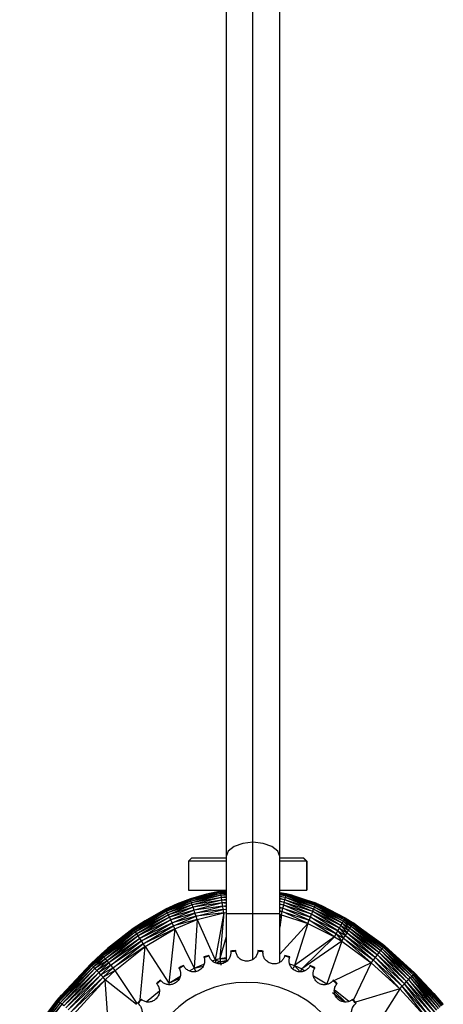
# Paper-space layout '_Izquierda' of a CAD drawing. Header units: millimetres. Extents: x -133 to 0, y -13 to 1988.
# Tile 7 of 10: x -88 to -49, y 160 to 252. Entities that reach past the tile are written whole.
import ezdxf

# ---------------------------------------------------------------- set-up
doc = ezdxf.new("R2010")
doc.units = ezdxf.units.MM

psp = doc.layouts.new('_Izquierda')

# ---------------------------------------------------------------- linework, layer by layer
at = {"color": 7, "linetype": 'Continuous', "lineweight": 25}
for p, q in [((-68.904, 511.246), (-68.904, 163.879)), ((-66.404, 164.125), (-66.404, 511.246)), ((-63.904, 163.846), (-63.904, 511.246)), ((-72.104, 173.574), (-72.404, 173.274)), ((-72.104, 173.574), (-68.904, 173.574)), ((-63.904, 173.574), (-61.704, 173.574)), ((-61.704, 173.574), (-61.404, 173.274)), ((-61.689, 173.56), (-61.682, 173.56)), ((-61.682, 173.56), (-61.382, 173.26)), ((-72.404, 173.274), (-72.404, 170.574)), ((-68.904, 173.274), (-72.404, 173.274)), ((-61.404, 173.274), (-63.904, 173.274)), ((-61.404, 173.274), (-61.404, 170.574)), ((-61.382, 173.26), (-61.404, 173.26)), ((-61.382, 173.26), (-61.382, 170.56)), ((-72.404, 170.574), (-68.904, 170.574)), ((-72.382, 170.574), (-72.382, 170.56)), ((-72.382, 170.56), (-69.382, 170.56)), ((-70.753, 170.189), (-72.245, 169.748)), ((-72.237, 169.727), (-69.421, 170.437)), ((-69.41, 170.366), (-72.237, 169.727)), ((-72.237, 169.727), (-70.753, 170.189)), ((-69.41, 170.366), (-72.214, 169.659)), ((-69.392, 170.247), (-72.214, 169.659)), ((-69.392, 170.247), (-72.177, 169.545)), ((-69.368, 170.083), (-72.177, 169.545)), ((-69.368, 170.083), (-72.125, 169.388)), ((-69.337, 169.879), (-72.125, 169.388)), ((-69.337, 169.879), (-72.061, 169.192)), ((-69.425, 170.459), (-70.753, 170.189)), ((-69.421, 170.437), (-70.753, 170.189)), ((-68.904, 170.525), (-69.425, 170.459)), ((-68.904, 170.514), (-69.425, 170.459)), ((-69.421, 170.437), (-69.425, 170.459)), ((-69.421, 170.437), (-68.904, 170.503)), ((-68.904, 170.467), (-69.421, 170.437)), ((-69.41, 170.366), (-69.421, 170.437)), ((-68.904, 170.43), (-69.41, 170.366)), ((-68.904, 170.372), (-69.41, 170.366)), ((-69.392, 170.247), (-69.41, 170.366)), ((-69.404, 170.462), (-69.404, 170.574)), ((-68.904, 170.309), (-69.392, 170.247)), ((-69.368, 170.083), (-69.392, 170.247)), ((-68.904, 170.231), (-69.392, 170.247)), ((-68.904, 170.142), (-69.368, 170.083)), ((-69.337, 169.879), (-69.368, 170.083)), ((-68.904, 170.049), (-69.368, 170.083)), ((-68.904, 169.934), (-69.337, 169.879)), ((-69.301, 169.639), (-69.337, 169.879)), ((-68.904, 169.831), (-69.337, 169.879)), ((-63.904, 170.574), (-61.404, 170.574)), ((-63.904, 170.56), (-61.382, 170.56)), ((-63.904, 170.336), (-63.288, 170.233)), ((-63.288, 170.233), (-63.904, 170.321)), ((-63.294, 170.212), (-63.904, 170.304)), ((-63.904, 170.248), (-63.311, 170.141)), ((-63.311, 170.141), (-63.904, 170.231)), ((-63.338, 170.024), (-63.904, 170.137)), ((-63.338, 170.024), (-63.904, 170.109)), ((-63.375, 169.862), (-63.904, 169.978)), ((-63.375, 169.862), (-63.904, 169.942)), ((-63.422, 169.661), (-63.375, 169.862)), ((-63.375, 169.862), (-63.338, 170.024)), ((-60.74, 168.797), (-63.375, 169.862)), ((-60.663, 168.989), (-63.375, 169.862)), ((-63.338, 170.024), (-63.311, 170.141)), ((-60.663, 168.989), (-63.338, 170.024)), ((-60.602, 169.142), (-63.338, 170.024)), ((-63.294, 170.212), (-63.311, 170.141)), ((-60.602, 169.142), (-63.311, 170.141)), ((-63.311, 170.141), (-60.556, 169.254)), ((-63.288, 170.233), (-63.294, 170.212)), ((-63.294, 170.212), (-60.556, 169.254)), ((-63.294, 170.212), (-60.529, 169.321)), ((-60.519, 169.341), (-63.294, 170.212)), ((-62.735, 170.094), (-63.294, 170.212)), ((-63.288, 170.233), (-62.735, 170.094)), ((-62.735, 170.094), (-60.519, 169.341)), ((-73.462, 169.281), (-74.552, 168.78)), ((-74.541, 168.761), (-72.237, 169.727)), ((-72.214, 169.659), (-74.541, 168.761)), ((-74.541, 168.761), (-73.462, 169.281)), ((-72.214, 169.659), (-74.51, 168.696)), ((-72.177, 169.545), (-74.51, 168.696)), ((-72.177, 169.545), (-74.458, 168.588)), ((-72.125, 169.388), (-74.458, 168.588)), ((-72.125, 169.388), (-74.388, 168.439)), ((-72.061, 169.192), (-74.388, 168.439)), ((-72.061, 169.192), (-74.3, 168.253)), ((-71.987, 168.962), (-74.3, 168.253)), ((-71.987, 168.962), (-74.197, 168.035)), ((-72.245, 169.748), (-73.462, 169.281)), ((-72.237, 169.727), (-73.462, 169.281)), ((-72.237, 169.727), (-72.245, 169.748)), ((-72.214, 169.659), (-72.237, 169.727)), ((-72.177, 169.545), (-72.214, 169.659)), ((-72.125, 169.388), (-72.177, 169.545)), ((-72.061, 169.192), (-72.125, 169.388)), ((-69.301, 169.639), (-72.061, 169.192)), ((-71.987, 168.962), (-72.061, 169.192)), ((-69.301, 169.639), (-71.987, 168.962)), ((-69.262, 169.369), (-71.987, 168.962)), ((-71.903, 168.703), (-71.987, 168.962)), ((-69.262, 169.369), (-71.903, 168.703)), ((-69.218, 169.076), (-71.903, 168.703)), ((-71.812, 168.422), (-69.218, 169.076)), ((-68.904, 169.689), (-69.301, 169.639)), ((-69.262, 169.369), (-69.301, 169.639)), ((-68.904, 169.582), (-69.301, 169.639)), ((-68.904, 169.415), (-69.262, 169.369)), ((-69.218, 169.076), (-69.262, 169.369)), ((-68.904, 169.308), (-69.262, 169.369)), ((-69.218, 169.076), (-68.904, 169.116)), ((-69.173, 168.768), (-69.218, 169.076)), ((-68.904, 169.016), (-69.218, 169.076)), ((-63.422, 169.661), (-63.904, 169.775)), ((-63.422, 169.661), (-63.904, 169.734)), ((-63.476, 169.424), (-63.904, 169.532)), ((-63.476, 169.424), (-63.904, 169.489)), ((-63.537, 169.158), (-63.904, 169.256)), ((-63.537, 169.158), (-63.904, 169.213)), ((-63.603, 168.869), (-63.904, 168.953)), ((-63.904, 168.915), (-63.603, 168.869)), ((-63.603, 168.869), (-63.537, 169.158)), ((-63.537, 169.158), (-63.476, 169.424)), ((-61.04, 168.043), (-63.537, 169.158)), ((-60.931, 168.318), (-63.537, 169.158)), ((-63.476, 169.424), (-63.422, 169.661)), ((-60.931, 168.318), (-63.476, 169.424)), ((-60.83, 168.571), (-63.476, 169.424)), ((-60.83, 168.571), (-63.422, 169.661)), ((-60.74, 168.797), (-63.422, 169.661)), ((-60.74, 168.797), (-60.663, 168.989)), ((-60.663, 168.989), (-60.602, 169.142)), ((-58.088, 167.476), (-60.663, 168.989)), ((-57.986, 167.655), (-60.663, 168.989)), ((-60.602, 169.142), (-60.556, 169.254)), ((-57.986, 167.655), (-60.602, 169.142)), ((-57.904, 167.799), (-60.602, 169.142)), ((-60.556, 169.254), (-60.529, 169.321)), ((-57.904, 167.799), (-60.556, 169.254)), ((-60.556, 169.254), (-57.844, 167.903)), ((-60.529, 169.321), (-60.519, 169.341)), ((-57.844, 167.903), (-60.529, 169.321)), ((-60.529, 169.321), (-57.807, 167.965)), ((-60.529, 169.321), (-57.795, 167.984)), ((-60.529, 169.321), (-60.003, 169.121)), ((-60.519, 169.341), (-60.003, 169.121)), ((-60.003, 169.121), (-57.795, 167.984)), ((-77.568, 166.958), (-74.541, 168.761)), ((-74.51, 168.696), (-77.568, 166.958)), ((-74.51, 168.696), (-77.527, 166.899)), ((-74.458, 168.588), (-77.527, 166.899)), ((-74.458, 168.588), (-77.46, 166.8)), ((-74.388, 168.439), (-77.46, 166.8)), ((-74.388, 168.439), (-77.369, 166.663)), ((-74.3, 168.253), (-77.369, 166.663)), ((-74.3, 168.253), (-77.255, 166.493)), ((-74.197, 168.035), (-77.255, 166.493)), ((-74.197, 168.035), (-77.121, 166.292)), ((-74.552, 168.78), (-76.474, 167.707)), ((-74.541, 168.761), (-76.474, 167.707)), ((-74.541, 168.761), (-74.552, 168.78)), ((-74.51, 168.696), (-74.541, 168.761)), ((-74.458, 168.588), (-74.51, 168.696)), ((-74.388, 168.439), (-74.458, 168.588)), ((-74.3, 168.253), (-74.388, 168.439)), ((-74.197, 168.035), (-74.3, 168.253)), ((-71.903, 168.703), (-74.197, 168.035)), ((-74.082, 167.789), (-74.197, 168.035)), ((-71.903, 168.703), (-74.082, 167.789)), ((-71.812, 168.422), (-74.082, 167.789)), ((-73.957, 167.522), (-71.812, 168.422)), ((-71.717, 168.126), (-73.957, 167.522)), ((-73.825, 167.241), (-71.717, 168.126)), ((-71.812, 168.422), (-71.903, 168.703)), ((-69.173, 168.768), (-71.812, 168.422)), ((-71.717, 168.126), (-71.812, 168.422)), ((-71.717, 168.126), (-69.173, 168.768)), ((-69.126, 168.451), (-71.717, 168.126)), ((-71.619, 167.822), (-71.717, 168.126)), ((-71.619, 167.822), (-69.126, 168.451)), ((-69.126, 168.451), (-69.943, 164.065)), ((-69.126, 168.451), (-69.509, 164.187)), ((-69.173, 168.768), (-68.904, 168.802)), ((-69.126, 168.451), (-69.173, 168.768)), ((-68.904, 168.712), (-69.173, 168.768)), ((-69.126, 168.451), (-68.904, 168.479)), ((-63.904, 168.354), (-68.904, 168.354)), ((-63.673, 168.565), (-63.904, 168.632)), ((-63.904, 168.6), (-63.673, 168.565)), ((-63.744, 168.252), (-63.904, 168.299)), ((-63.904, 168.276), (-63.744, 168.252)), ((-63.744, 168.252), (-63.904, 167.097)), ((-63.744, 168.252), (-63.904, 168.003)), ((-63.744, 168.252), (-63.673, 168.565)), ((-63.744, 168.252), (-61.273, 167.455)), ((-63.673, 168.565), (-63.603, 168.869)), ((-61.273, 167.455), (-63.673, 168.565)), ((-63.673, 168.565), (-61.155, 167.753)), ((-61.155, 167.753), (-63.603, 168.869)), ((-63.603, 168.869), (-61.04, 168.043)), ((-61.155, 167.753), (-61.04, 168.043)), ((-61.04, 168.043), (-60.931, 168.318)), ((-58.638, 166.499), (-61.04, 168.043)), ((-61.04, 168.043), (-58.486, 166.77)), ((-60.931, 168.318), (-60.83, 168.571)), ((-58.486, 166.77), (-60.931, 168.318)), ((-58.341, 167.028), (-60.931, 168.318)), ((-60.83, 168.571), (-60.74, 168.797)), ((-58.341, 167.028), (-60.83, 168.571)), ((-58.207, 167.265), (-60.83, 168.571)), ((-58.207, 167.265), (-60.74, 168.797)), ((-58.088, 167.476), (-60.74, 168.797)), ((-76.474, 167.707), (-77.582, 166.975)), ((-77.568, 166.958), (-76.474, 167.707)), ((-74.082, 167.789), (-77.121, 166.292)), ((-74.082, 167.789), (-76.972, 166.067)), ((-73.957, 167.522), (-76.972, 166.067)), ((-76.81, 165.822), (-73.957, 167.522)), ((-73.825, 167.241), (-76.81, 165.822)), ((-76.639, 165.563), (-73.825, 167.241)), ((-73.957, 167.522), (-74.082, 167.789)), ((-73.825, 167.241), (-73.957, 167.522)), ((-71.619, 167.822), (-73.825, 167.241)), ((-73.691, 166.952), (-73.825, 167.241)), ((-73.691, 166.952), (-71.619, 167.822)), ((-71.619, 167.822), (-71.902, 163.286)), ((-71.619, 167.822), (-69.943, 164.065)), ((-61.273, 167.455), (-63.904, 164.605)), ((-61.273, 167.455), (-62.535, 163.538)), ((-61.273, 167.455), (-61.155, 167.753)), ((-61.273, 167.455), (-58.795, 166.22)), ((-58.795, 166.22), (-61.155, 167.753)), ((-61.155, 167.753), (-58.638, 166.499)), ((-58.341, 167.028), (-58.207, 167.265)), ((-58.207, 167.265), (-58.088, 167.476)), ((-58.207, 167.265), (-57.626, 166.592)), ((-58.207, 167.265), (-57.484, 166.824)), ((-57.986, 167.655), (-58.088, 167.476)), ((-58.088, 167.476), (-57.484, 166.824)), ((-58.088, 167.476), (-57.357, 167.031)), ((-57.904, 167.799), (-57.986, 167.655)), ((-57.986, 167.655), (-57.357, 167.031)), ((-57.986, 167.655), (-57.25, 167.206)), ((-57.844, 167.903), (-57.904, 167.799)), ((-57.904, 167.799), (-57.25, 167.206)), ((-57.904, 167.799), (-57.163, 167.347)), ((-57.844, 167.903), (-57.807, 167.965)), ((-57.844, 167.903), (-57.163, 167.347)), ((-57.844, 167.903), (-57.099, 167.449)), ((-57.795, 167.984), (-57.807, 167.965)), ((-57.807, 167.965), (-57.099, 167.449)), ((-57.807, 167.965), (-57.06, 167.51)), ((-57.807, 167.965), (-57.047, 167.529)), ((-57.807, 167.965), (-57.602, 167.87)), ((-57.795, 167.984), (-57.602, 167.87)), ((-57.602, 167.87), (-57.047, 167.529)), ((-57.357, 167.031), (-57.25, 167.206)), ((-57.25, 167.206), (-57.163, 167.347)), ((-57.25, 167.206), (-54.467, 164.925)), ((-57.25, 167.206), (-54.339, 165.085)), ((-57.163, 167.347), (-57.099, 167.449)), ((-57.163, 167.347), (-54.339, 165.085)), ((-57.163, 167.347), (-54.235, 165.214)), ((-57.099, 167.449), (-57.06, 167.51)), ((-57.099, 167.449), (-54.235, 165.214)), ((-57.099, 167.449), (-54.16, 165.308)), ((-57.06, 167.51), (-57.047, 167.529)), ((-54.16, 165.308), (-57.06, 167.51)), ((-57.06, 167.51), (-54.114, 165.363)), ((-57.06, 167.51), (-54.288, 165.535)), ((-57.047, 167.529), (-54.288, 165.535)), ((-80.546, 164.583), (-77.582, 166.975)), ((-80.546, 164.583), (-77.568, 166.958)), ((-77.527, 166.899), (-80.546, 164.583)), ((-77.527, 166.899), (-80.499, 164.53)), ((-77.46, 166.8), (-80.499, 164.53)), ((-77.46, 166.8), (-80.42, 164.44)), ((-77.369, 166.663), (-80.42, 164.44)), ((-77.369, 166.663), (-80.312, 164.316)), ((-77.255, 166.493), (-80.312, 164.316)), ((-77.255, 166.493), (-80.179, 164.161)), ((-77.121, 166.292), (-80.179, 164.161)), ((-77.121, 166.292), (-80.022, 163.979)), ((-77.582, 166.975), (-79.981, 165.11)), ((-77.568, 166.958), (-77.582, 166.975)), ((-77.527, 166.899), (-77.568, 166.958)), ((-77.46, 166.8), (-77.527, 166.899)), ((-77.369, 166.663), (-77.46, 166.8)), ((-77.255, 166.493), (-77.369, 166.663)), ((-77.121, 166.292), (-77.255, 166.493)), ((-76.972, 166.067), (-77.121, 166.292)), ((-73.691, 166.952), (-76.639, 165.563)), ((-76.465, 165.298), (-73.691, 166.952)), ((-73.691, 166.952), (-74.24, 161.894)), ((-73.691, 166.952), (-71.902, 163.286)), ((-68.904, 166.223), (-69.509, 164.187)), ((-58.795, 166.22), (-62.535, 163.538)), ((-58.795, 166.22), (-61.857, 163.223)), ((-58.795, 166.22), (-58.638, 166.499)), ((-58.795, 166.22), (-58.106, 165.801)), ((-58.638, 166.499), (-58.486, 166.77)), ((-58.638, 166.499), (-58.106, 165.801)), ((-58.638, 166.499), (-57.941, 166.074)), ((-58.486, 166.77), (-58.341, 167.028)), ((-58.486, 166.77), (-57.941, 166.074)), ((-58.486, 166.77), (-57.779, 166.34)), ((-58.341, 167.028), (-57.779, 166.34)), ((-58.341, 167.028), (-57.626, 166.592)), ((-57.941, 166.074), (-57.779, 166.34)), ((-57.779, 166.34), (-57.626, 166.592)), ((-57.779, 166.34), (-55.16, 164.047)), ((-57.779, 166.34), (-54.968, 164.291)), ((-57.626, 166.592), (-57.484, 166.824)), ((-57.626, 166.592), (-54.968, 164.291)), ((-57.626, 166.592), (-54.786, 164.522)), ((-57.484, 166.824), (-57.357, 167.031)), ((-57.484, 166.824), (-54.786, 164.522)), ((-57.484, 166.824), (-54.617, 164.735)), ((-57.357, 167.031), (-54.617, 164.735)), ((-57.357, 167.031), (-54.467, 164.925)), ((-76.972, 166.067), (-80.022, 163.979)), ((-76.972, 166.067), (-79.846, 163.774)), ((-76.81, 165.822), (-79.846, 163.774)), ((-79.656, 163.552), (-76.81, 165.822)), ((-76.639, 165.563), (-79.656, 163.552)), ((-79.456, 163.317), (-76.639, 165.563)), ((-76.465, 165.298), (-79.456, 163.317)), ((-79.25, 163.075), (-76.465, 165.298)), ((-76.81, 165.822), (-76.972, 166.067)), ((-76.931, 160.322), (-76.465, 165.298)), ((-76.639, 165.563), (-76.81, 165.822)), ((-76.465, 165.298), (-76.639, 165.563)), ((-76.465, 165.298), (-74.24, 161.894)), ((-58.106, 165.801), (-61.857, 163.223)), ((-58.106, 165.801), (-59.495, 161.817)), ((-58.106, 165.801), (-57.941, 166.074)), ((-58.106, 165.801), (-55.357, 163.796)), ((-57.941, 166.074), (-55.357, 163.796)), ((-57.941, 166.074), (-55.16, 164.047)), ((-54.114, 165.363), (-54.288, 165.535)), ((-54.288, 165.535), (-54.098, 165.38)), ((-54.235, 165.214), (-54.16, 165.308)), ((-54.16, 165.308), (-54.114, 165.363)), ((-51.458, 162.673), (-54.16, 165.308)), ((-54.16, 165.308), (-51.374, 162.758)), ((-54.114, 165.363), (-54.098, 165.38)), ((-51.374, 162.758), (-54.114, 165.363)), ((-54.114, 165.363), (-51.322, 162.809)), ((-51.322, 162.809), (-54.098, 165.38)), ((-54.098, 165.38), (-51.305, 162.824)), ((-81.547, 163.679), (-80.563, 164.597)), ((-80.546, 164.583), (-81.547, 163.679)), ((-81.529, 163.667), (-80.546, 164.583)), ((-80.499, 164.53), (-81.529, 163.667)), ((-80.499, 164.53), (-81.48, 163.614)), ((-80.42, 164.44), (-81.48, 163.614)), ((-80.42, 164.44), (-81.398, 163.528)), ((-80.563, 164.597), (-79.981, 165.11)), ((-80.546, 164.583), (-80.563, 164.597)), ((-80.546, 164.583), (-79.981, 165.11)), ((-80.499, 164.53), (-80.546, 164.583)), ((-80.42, 164.44), (-80.499, 164.53)), ((-80.312, 164.316), (-80.42, 164.44)), ((-54.968, 164.291), (-54.786, 164.522)), ((-54.786, 164.522), (-54.617, 164.735)), ((-54.786, 164.522), (-52.276, 161.828)), ((-54.786, 164.522), (-52.072, 162.04)), ((-54.617, 164.735), (-54.467, 164.925)), ((-54.617, 164.735), (-52.072, 162.04)), ((-54.617, 164.735), (-51.884, 162.235)), ((-54.467, 164.925), (-54.339, 165.085)), ((-54.467, 164.925), (-51.884, 162.235)), ((-54.467, 164.925), (-51.717, 162.408)), ((-54.339, 165.085), (-54.235, 165.214)), ((-54.339, 165.085), (-51.717, 162.408)), ((-54.339, 165.085), (-51.573, 162.555)), ((-54.235, 165.214), (-51.573, 162.555)), ((-54.235, 165.214), (-51.458, 162.673)), ((-84.655, 160.304), (-81.547, 163.679)), ((-84.655, 160.304), (-81.529, 163.667)), ((-81.48, 163.614), (-84.655, 160.304)), ((-81.48, 163.614), (-84.608, 160.249)), ((-81.398, 163.528), (-84.608, 160.249)), ((-81.398, 163.528), (-84.517, 160.172)), ((-81.286, 163.408), (-84.517, 160.172)), ((-81.286, 163.408), (-84.393, 160.065)), ((-84.276, 160.769), (-81.547, 163.679)), ((-81.529, 163.667), (-81.547, 163.679)), ((-81.48, 163.614), (-81.529, 163.667)), ((-81.398, 163.528), (-81.48, 163.614)), ((-80.312, 164.316), (-81.398, 163.528)), ((-81.286, 163.408), (-81.398, 163.528)), ((-80.312, 164.316), (-81.286, 163.408)), ((-80.179, 164.161), (-81.286, 163.408)), ((-81.147, 163.259), (-81.286, 163.408)), ((-80.179, 164.161), (-81.147, 163.259)), ((-80.022, 163.979), (-81.147, 163.259)), ((-80.022, 163.979), (-80.984, 163.082)), ((-79.846, 163.774), (-80.984, 163.082)), ((-79.846, 163.774), (-80.801, 162.884)), ((-79.656, 163.552), (-80.801, 162.884)), ((-80.603, 162.669), (-79.656, 163.552)), ((-80.179, 164.161), (-80.312, 164.316)), ((-80.022, 163.979), (-80.179, 164.161)), ((-79.846, 163.774), (-80.022, 163.979)), ((-79.656, 163.552), (-79.846, 163.774)), ((-79.456, 163.317), (-79.656, 163.552)), ((-71.902, 163.286), (-70.972, 163.656)), ((-71.902, 163.286), (-71.062, 163.48)), ((-70.197, 163.965), (-69.943, 164.065)), ((-69.943, 164.065), (-69.509, 164.187)), ((-69.943, 164.065), (-69.434, 163.875)), ((-69.943, 164.065), (-69.857, 163.757)), ((-69.434, 163.875), (-69.857, 163.757)), ((-69.509, 164.187), (-68.904, 164.294)), ((-69.509, 164.187), (-69.434, 163.875)), ((-69.509, 164.187), (-68.904, 164.179)), ((-68.904, 163.969), (-69.434, 163.875)), ((-69.361, 163.571), (-69.434, 163.875)), ((-68.924, 163.868), (-69.434, 163.875)), ((-62.989, 163.698), (-62.535, 163.538)), ((-62.535, 163.538), (-62.659, 163.242)), ((-62.535, 163.538), (-61.857, 163.223)), ((-62.535, 163.538), (-61.995, 162.933)), ((-55.357, 163.796), (-58.857, 162.122)), ((-55.357, 163.796), (-57.03, 160.342)), ((-55.357, 163.796), (-55.16, 164.047)), ((-52.711, 161.374), (-55.357, 163.796)), ((-55.16, 164.047), (-54.968, 164.291)), ((-55.16, 164.047), (-52.711, 161.374)), ((-55.16, 164.047), (-52.491, 161.604)), ((-54.968, 164.291), (-52.491, 161.604)), ((-54.968, 164.291), (-52.276, 161.828)), ((-81.147, 163.259), (-84.393, 160.065)), ((-81.147, 163.259), (-84.24, 159.931)), ((-80.984, 163.082), (-84.24, 159.931)), ((-80.984, 163.082), (-84.06, 159.773)), ((-80.801, 162.884), (-84.06, 159.773)), ((-80.801, 162.884), (-83.858, 159.595)), ((-80.603, 162.669), (-83.858, 159.595)), ((-83.64, 159.401), (-80.603, 162.669)), ((-80.984, 163.082), (-81.147, 163.259)), ((-80.801, 162.884), (-80.984, 163.082)), ((-80.603, 162.669), (-80.801, 162.884)), ((-79.456, 163.317), (-80.603, 162.669)), ((-80.395, 162.441), (-80.603, 162.669)), ((-80.395, 162.441), (-79.456, 163.317)), ((-79.25, 163.075), (-80.395, 162.441)), ((-80.18, 162.204), (-79.25, 163.075)), ((-79.25, 163.075), (-79.456, 163.317)), ((-77.209, 159.988), (-79.25, 163.075)), ((-74.24, 161.894), (-73.212, 162.506)), ((-72.338, 163.027), (-71.902, 163.286)), ((-71.902, 163.286), (-71.768, 162.996)), ((-61.857, 163.223), (-61.995, 162.933)), ((-61.857, 163.223), (-61.564, 163.049)), ((-61.857, 163.223), (-61.608, 163.033)), ((-60.753, 162.566), (-59.495, 161.817)), ((-51.717, 162.408), (-51.573, 162.555)), ((-51.573, 162.555), (-51.458, 162.673)), ((-49.082, 159.525), (-51.573, 162.555)), ((-48.928, 159.66), (-51.573, 162.555)), ((-51.458, 162.673), (-51.374, 162.758)), ((-48.928, 159.66), (-51.458, 162.673)), ((-48.803, 159.768), (-51.458, 162.673)), ((-51.374, 162.758), (-51.322, 162.809)), ((-48.803, 159.768), (-51.374, 162.758)), ((-48.712, 159.846), (-51.374, 162.758)), ((-51.322, 162.809), (-51.305, 162.824)), ((-48.712, 159.846), (-51.322, 162.809)), ((-48.657, 159.892), (-51.322, 162.809)), ((-51.322, 162.809), (-49.513, 160.914)), ((-49.513, 160.914), (-51.305, 162.824)), ((-80.395, 162.441), (-83.64, 159.401)), ((-83.41, 159.196), (-80.395, 162.441)), ((-80.18, 162.204), (-83.41, 159.196)), ((-83.171, 158.952), (-80.18, 162.204)), ((-80.18, 162.204), (-80.395, 162.441)), ((-79.807, 156.746), (-80.18, 162.204)), ((-77.275, 159.887), (-80.18, 162.204)), ((-74.24, 161.894), (-73.281, 162.322)), ((-52.711, 161.374), (-52.491, 161.604)), ((-52.491, 161.604), (-52.276, 161.828)), ((-50.153, 158.575), (-52.491, 161.604)), ((-49.916, 158.786), (-52.491, 161.604)), ((-52.276, 161.828), (-52.072, 162.04)), ((-49.916, 158.786), (-52.276, 161.828)), ((-49.685, 158.992), (-52.276, 161.828)), ((-52.072, 162.04), (-51.884, 162.235)), ((-49.685, 158.992), (-52.072, 162.04)), ((-52.072, 162.04), (-49.465, 159.186)), ((-51.884, 162.235), (-51.717, 162.408)), ((-51.884, 162.235), (-49.465, 159.186)), ((-51.884, 162.235), (-49.263, 159.366)), ((-51.717, 162.408), (-49.263, 159.366)), ((-51.717, 162.408), (-49.082, 159.525)), ((-84.691, 160.28), (-84.276, 160.769)), ((-84.655, 160.304), (-84.276, 160.769)), ((-76.375, 160.162), (-75.136, 161.168)), ((-57.869, 160.132), (-58.966, 160.995)), ((-58.811, 161.147), (-57.776, 160.132)), ((-58.747, 161.229), (-57.446, 160.205)), ((-52.711, 161.374), (-56.841, 160.113)), ((-52.711, 161.374), (-54.935, 157.824)), ((-50.153, 158.575), (-52.711, 161.374)), ((-48.657, 159.892), (-49.513, 160.914)), ((-49.513, 160.914), (-48.638, 159.905)), ((-88.173, 155.688), (-84.655, 160.304)), ((-88.173, 155.688), (-84.608, 160.249)), ((-84.608, 160.249), (-88.127, 155.628)), ((-84.517, 160.172), (-88.127, 155.628)), ((-84.517, 160.172), (-88.029, 155.56)), ((-84.393, 160.065), (-88.029, 155.56)), ((-84.393, 160.065), (-87.896, 155.466)), ((-84.24, 159.931), (-87.896, 155.466)), ((-84.24, 159.931), (-87.731, 155.347)), ((-87.416, 156.682), (-84.691, 160.28)), ((-84.691, 160.28), (-84.655, 160.304)), ((-84.608, 160.249), (-84.655, 160.304)), ((-84.517, 160.172), (-84.608, 160.249)), ((-84.393, 160.065), (-84.517, 160.172)), ((-84.24, 159.931), (-84.393, 160.065)), ((-84.06, 159.773), (-84.24, 159.931))]:
    psp.add_line(p, q, dxfattribs=at)
at = {"color": 7, "linetype": 'Continuous', "lineweight": 25, "flags": 128}
for points in [[(-66.404, 175.027), (-67.361, 174.925), (-68.172, 174.636), (-68.714, 174.203), (-68.904, 173.692)], [(-63.904, 173.692), (-64.095, 174.203), (-64.637, 174.636), (-65.448, 174.925), (-66.404, 175.027)]]:
    psp.add_lwpolyline(points, dxfattribs=at)
at = {"color": 7, "linetype": 'Continuous', "lineweight": 25}
for radius, start, end in [(13, 105.80418, 107.94582), (12.941, 105.80713, 107.94287), (13, 94.55418, 96.69582), (12.941, 94.55713, 96.69287), (12.941, 83.30713, 85.44287), (13, 83.30418, 85.44582), (12.941, 72.05713, 74.19287), (13, 72.05418, 74.19582), (13, 117.05418, 119.19582), (12.941, 117.05713, 119.19287), (12.941, 60.80713, 62.94287), (13, 60.80418, 62.94582), (10, 0, 180), (13, 128.30418, 130.44582), (12.941, 128.30713, 130.44287), (12.941, 49.55713, 51.69287), (13, 49.55418, 51.69582), (13, 139.55418, 141.69582), (12.941, 139.55713, 141.69287), (12.941, 38.30713, 40.44287), (13, 38.30418, 40.44582)]:
    psp.add_arc((-66.972, 151.966), radius, start, end, dxfattribs=at)
for points in [[(-70.978, 164.334), (-70.977, 164.334), (-70.971, 164.313), (-70.959, 164.278)], [(-70.497, 164.418), (-70.507, 164.454), (-70.513, 164.475), (-70.513, 164.475)], [(-68.488, 164.877), (-68.488, 164.878), (-68.485, 164.856), (-68.48, 164.819)], [(-68, 164.867), (-68.003, 164.904), (-68.005, 164.925), (-68.004, 164.925)], [(-65.94, 164.925), (-65.94, 164.925), (-65.941, 164.904), (-65.944, 164.867)], [(-65.469, 164.716), (-65.469, 164.751), (-65.467, 164.785), (-65.464, 164.819)], [(-65.464, 164.819), (-65.459, 164.856), (-65.457, 164.878), (-65.456, 164.877)], [(-63.432, 164.475), (-63.431, 164.475), (-63.437, 164.454), (-63.447, 164.418)], [(-62.985, 164.278), (-62.974, 164.313), (-62.967, 164.334), (-62.967, 164.334)], [(-72.859, 163.491), (-72.876, 163.524), (-72.885, 163.544), (-72.885, 163.544)], [(-61.059, 163.544), (-61.059, 163.544), (-61.069, 163.524), (-61.085, 163.491)], [(-73.313, 163.315), (-73.313, 163.315), (-73.303, 163.296), (-73.284, 163.264)], [(-60.66, 163.264), (-60.642, 163.296), (-60.631, 163.315), (-60.631, 163.315)], [(-75.406, 161.859), (-75.405, 161.86), (-75.391, 161.843), (-75.367, 161.815)], [(-74.994, 162.121), (-75.017, 162.15), (-75.03, 162.168), (-75.03, 162.168)], [(-58.914, 162.168), (-58.914, 162.168), (-58.927, 162.15), (-58.95, 162.121)], [(-58.577, 161.815), (-58.553, 161.843), (-58.539, 161.86), (-58.539, 161.859)], [(-77.174, 160.024), (-77.173, 160.024), (-77.156, 160.011), (-77.127, 159.988)], [(-76.821, 160.361), (-76.849, 160.385), (-76.865, 160.399), (-76.865, 160.4)], [(-57.079, 160.4), (-57.079, 160.399), (-57.095, 160.385), (-57.123, 160.361)], [(-56.817, 159.988), (-56.788, 160.011), (-56.771, 160.024), (-56.771, 160.024)]]:
    psp.add_open_spline(points, degree=3, dxfattribs=at)
for points, knots in [([(-68.48, 164.819), (-68.478, 164.792), (-68.474, 164.737), (-68.476, 164.654), (-68.484, 164.573), (-68.504, 164.463), (-68.546, 164.327), (-68.654, 164.115), (-68.83, 163.915), (-69.083, 163.765), (-69.306, 163.694), (-69.538, 163.676), (-69.829, 163.716), (-70.067, 163.833), (-70.247, 163.987), (-70.356, 164.119), (-70.443, 164.263), (-70.479, 164.366), (-70.497, 164.418)], [0, 0, 0, 0, 0.03183, 0.063147, 0.094053, 0.124652, 0.18886, 0.249809, 0.3745, 0.438787, 0.499906, 0.562442, 0.625317, 0.749885, 0.81076, 0.874972, 0.936638, 1, 1, 1, 1]), ([(-65.944, 164.867), (-65.947, 164.839), (-65.954, 164.784), (-65.972, 164.704), (-65.996, 164.626), (-66.037, 164.521), (-66.104, 164.396), (-66.251, 164.209), (-66.463, 164.048), (-66.74, 163.95), (-66.973, 163.924), (-67.204, 163.952), (-67.482, 164.047), (-67.692, 164.209), (-67.839, 164.395), (-67.92, 164.545), (-67.977, 164.704), (-67.993, 164.812), (-68, 164.867)], [0, 0, 0, 0, 0.03183, 0.063147, 0.094053, 0.124652, 0.18886, 0.249809, 0.3745, 0.438787, 0.499906, 0.562442, 0.625317, 0.749885, 0.81076, 0.874972, 0.936638, 1, 1, 1, 1]), ([(-63.447, 164.418), (-63.458, 164.385), (-63.48, 164.318), (-63.526, 164.223), (-63.591, 164.116), (-63.682, 164.003), (-63.851, 163.851), (-64.074, 163.733), (-64.345, 163.679), (-64.568, 163.684), (-64.785, 163.736), (-65.047, 163.862), (-65.236, 164.045), (-65.36, 164.244), (-65.423, 164.399), (-65.462, 164.558), (-65.467, 164.663), (-65.469, 164.716)], [0, 0, 0, 0, 0.042281, 0.083759, 0.124662, 0.188768, 0.249833, 0.374612, 0.439215, 0.500174, 0.562613, 0.625503, 0.750194, 0.810978, 0.875362, 0.93665, 1, 1, 1, 1]), ([(-70.959, 164.278), (-70.951, 164.251), (-70.937, 164.198), (-70.922, 164.117), (-70.914, 164.036), (-70.913, 163.924), (-70.927, 163.782), (-70.991, 163.553), (-71.125, 163.323), (-71.344, 163.127), (-71.549, 163.014), (-71.773, 162.951), (-72.066, 162.933), (-72.322, 163.001), (-72.53, 163.117), (-72.662, 163.225), (-72.775, 163.35), (-72.831, 163.444), (-72.859, 163.491)], [0, 0, 0, 0, 0.03183, 0.063147, 0.094053, 0.124652, 0.18886, 0.249809, 0.3745, 0.438787, 0.499906, 0.562442, 0.625317, 0.749885, 0.81076, 0.874972, 0.936638, 1, 1, 1, 1]), ([(-63.03, 163.977), (-63.03, 164.002), (-63.029, 164.053), (-63.02, 164.128), (-63.006, 164.204), (-62.992, 164.253), (-62.985, 164.278)], [0, 0, 0, 0, 0.244827, 0.49263, 0.744121, 1, 1, 1, 1]), ([(-61.085, 163.491), (-61.102, 163.461), (-61.135, 163.403), (-61.195, 163.322), (-61.261, 163.249), (-61.333, 163.183), (-61.411, 163.124), (-61.514, 163.061), (-61.643, 163.001), (-61.811, 162.955), (-61.993, 162.937), (-62.189, 162.955), (-62.385, 163.012), (-62.567, 163.107), (-62.721, 163.231), (-62.84, 163.371), (-62.93, 163.521), (-62.988, 163.672), (-63.024, 163.826), (-63.028, 163.926), (-63.03, 163.977)], [0, 0, 0, 0, 0.044221, 0.087098, 0.12884, 0.169666, 0.209804, 0.249484, 0.313967, 0.37459, 0.43917, 0.499738, 0.562334, 0.624929, 0.685529, 0.75013, 0.810645, 0.87513, 0.936199, 1, 1, 1, 1]), ([(-73.284, 163.264), (-73.272, 163.239), (-73.247, 163.19), (-73.217, 163.113), (-73.193, 163.035), (-73.17, 162.925), (-73.156, 162.783), (-73.175, 162.546), (-73.261, 162.294), (-73.437, 162.059), (-73.617, 161.908), (-73.824, 161.803), (-74.108, 161.728), (-74.372, 161.745), (-74.598, 161.819), (-74.749, 161.899), (-74.884, 161.999), (-74.957, 162.08), (-74.994, 162.121)], [0, 0, 0, 0, 0.03183, 0.063147, 0.094053, 0.124652, 0.18886, 0.249809, 0.3745, 0.438787, 0.499906, 0.562442, 0.625317, 0.749885, 0.81076, 0.874972, 0.936638, 1, 1, 1, 1]), ([(-60.783, 162.775), (-60.782, 162.809), (-60.78, 162.877), (-60.765, 162.976), (-60.74, 163.074), (-60.706, 163.171), (-60.675, 163.233), (-60.66, 163.264)], [0, 0, 0, 0, 0.192017, 0.38694, 0.58587, 0.789879, 1, 1, 1, 1]), ([(-58.95, 162.121), (-58.969, 162.099), (-59.008, 162.054), (-59.073, 161.993), (-59.155, 161.928), (-59.257, 161.864), (-59.427, 161.786), (-59.669, 161.729), (-59.952, 161.75), (-60.182, 161.83), (-60.345, 161.924), (-60.489, 162.045), (-60.603, 162.184), (-60.688, 162.333), (-60.744, 162.481), (-60.777, 162.631), (-60.781, 162.726), (-60.783, 162.775)], [0, 0, 0, 0, 0.042079, 0.083543, 0.12455, 0.18811, 0.249425, 0.374204, 0.499038, 0.562584, 0.624185, 0.685749, 0.749773, 0.810429, 0.875049, 0.93591, 1, 1, 1, 1]), ([(-75.367, 161.815), (-75.35, 161.793), (-75.316, 161.75), (-75.272, 161.681), (-75.233, 161.608), (-75.189, 161.505), (-75.148, 161.369), (-75.12, 161.133), (-75.155, 160.869), (-75.282, 160.604), (-75.429, 160.421), (-75.611, 160.277), (-75.875, 160.148), (-76.138, 160.114), (-76.374, 160.142), (-76.537, 160.191), (-76.69, 160.262), (-76.777, 160.328), (-76.821, 160.361)], [0, 0, 0, 0, 0.03183, 0.063147, 0.094053, 0.124652, 0.18886, 0.249809, 0.3745, 0.438787, 0.499906, 0.562442, 0.625317, 0.749885, 0.81076, 0.874972, 0.936638, 1, 1, 1, 1]), ([(-58.813, 161.159), (-58.812, 161.189), (-58.81, 161.251), (-58.798, 161.342), (-58.778, 161.431), (-58.741, 161.544), (-58.68, 161.678), (-58.612, 161.769), (-58.577, 161.815)], [0, 0, 0, 0, 0.120106, 0.24306, 0.369579, 0.500332, 0.745892, 1, 1, 1, 1]), ([(-57.123, 160.361), (-57.149, 160.34), (-57.202, 160.3), (-57.287, 160.249), (-57.375, 160.206), (-57.467, 160.172), (-57.617, 160.133), (-57.829, 160.112), (-58.074, 160.16), (-58.265, 160.241), (-58.407, 160.332), (-58.535, 160.446), (-58.65, 160.592), (-58.743, 160.765), (-58.803, 160.963), (-58.809, 161.091), (-58.813, 161.159)], [0, 0, 0, 0, 0.0520259, 0.1027074, 0.1522898, 0.2010249, 0.2491686, 0.380579, 0.4988656, 0.563046, 0.6243314, 0.6867523, 0.7495873, 0.8276186, 0.9094344, 1, 1, 1, 1]), ([(-77.127, 159.988), (-77.106, 159.97), (-77.064, 159.934), (-77.007, 159.875), (-76.956, 159.811), (-76.892, 159.719), (-76.825, 159.593), (-76.751, 159.367), (-76.735, 159.101), (-76.808, 158.817), (-76.916, 158.609), (-77.066, 158.432), (-77.301, 158.254), (-77.551, 158.169), (-77.788, 158.15), (-77.958, 158.166), (-78.121, 158.207), (-78.22, 158.254), (-78.27, 158.278)], [0, 0, 0, 0, 0.03183, 0.063147, 0.094053, 0.124652, 0.18886, 0.249809, 0.3745, 0.438787, 0.499906, 0.562442, 0.625317, 0.749885, 0.81076, 0.874972, 0.936638, 1, 1, 1, 1]), ([(-57.196, 159.189), (-57.195, 159.216), (-57.194, 159.27), (-57.185, 159.349), (-57.17, 159.427), (-57.148, 159.504), (-57.121, 159.579), (-57.068, 159.695), (-56.976, 159.842), (-56.871, 159.939), (-56.817, 159.988)], [0, 0, 0, 0, 0.078365, 0.158174, 0.239914, 0.324037, 0.410959, 0.501062, 0.745478, 1, 1, 1, 1])]:
    psp.add_open_spline(points, degree=3, knots=knots, dxfattribs=at)

doc.saveas('drawing.dxf')
